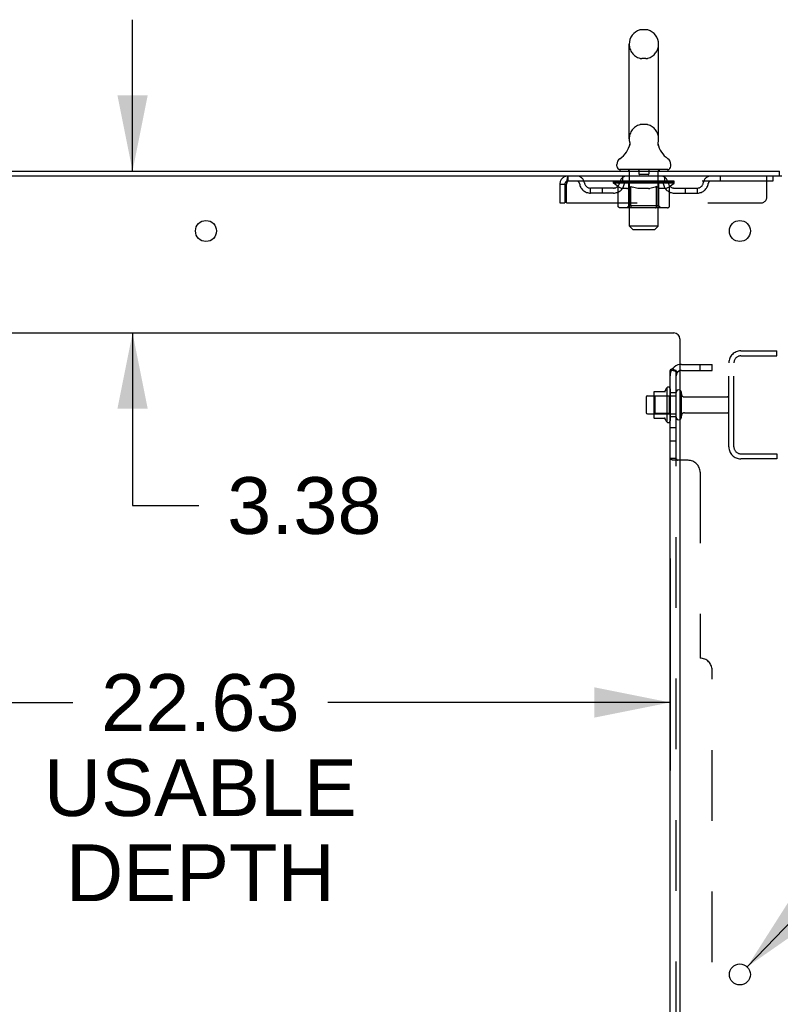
# Model space of a CAD drawing. Header units: inches. Extents: x 0 to 268, y 0 to 174.
# Tile 89 of 92: x 153 to 169, y 110 to 131. Entities that reach past the tile are written whole.
import ezdxf

# ---------------------------------------------------------------- set-up
doc = ezdxf.new("R2010")
doc.units = ezdxf.units.IN
doc.header["$LTSCALE"] = 14.749625
doc.header["$MEASUREMENT"] = 0
doc.linetypes.add('HIDDEN', pattern=[0.2, 0.1, -0.1])
doc.layers.get('0').update_dxf_attribs({"linetype": 'CONTINUOUS'})
for name, color, linetype in [('DEFAULT_2', 8, 'HIDDEN'), ('DIMENSIONS', 7, 'CONTINUOUS'), ('SUBPANEL', 7, 'CONTINUOUS')]:
    doc.layers.add(name, color=color, linetype=linetype)
doc.styles.get("Standard").update_dxf_attribs({"font": 'arial.ttf'})
doc.styles.add('TEXTSTYLE_1', font='gdt', dxfattribs={"width": 0.8})
doc.dimstyles.new('DIMSTYLE_1', dxfattribs={"dimtxt": 1.183125, "dimasz": 1.5775, "dimexe": 0.09, "dimexo": 0.07, "dimgap": 0.0375, "dimtad": 0, "dimtih": 1, "dimtoh": 1, "dimzin": 4, "dimdsep": 46, "dimtxsty": 'Standard', "dimblk": '_FILLED', "dimblk1": '_FILLED', "dimblk2": '_FILLED', "dimcen": 0.09, "dimadec": 3, "dimazin": 1, "dimtfac": 1, "dimtdec": 3, "dimtofl": 0, "dimtmove": 0, "dimatfit": 3, "dimldrblk": '_FILLED', "dimfxl": 0, "dimtolj": 1, "dimtzin": 4, "dimarcsym": 0})
doc.dimstyles.new('DIMSTYLE_2', dxfattribs={"dimtxt": 1.183125, "dimasz": 1.5775, "dimexe": 0.09, "dimexo": 0.07, "dimgap": 0.09, "dimtad": 0, "dimtih": 1, "dimtoh": 1, "dimzin": 4, "dimdsep": 46, "dimtxsty": 'Standard', "dimblk": '_FILLED', "dimblk1": '_FILLED', "dimblk2": '_FILLED', "dimcen": 0.09, "dimadec": 3, "dimazin": 1, "dimtfac": 1, "dimtdec": 3, "dimtofl": 0, "dimtmove": 0, "dimatfit": 1, "dimldrblk": '_FILLED', "dimfxl": 0, "dimtolj": 1, "dimtzin": 4, "dimarcsym": 0})

# ---------------------------------------------------------------- blocks, each defined once
blk = doc.blocks.new('_FILLED')
at = {"color": 0, "linetype": 'ByBlock'}
blk.add_solid([(0, 0), (-1, 0.2), (-1, -0.2)], dxfattribs=at)
blk = doc.blocks.new('*D8')
at = {"layer": 'DIMENSIONS', "color": 2, "linetype": 'Continuous'}
for p, q in [((144.019, 119.697), (144.019, 115.274)), ((166.644, 119.697), (166.644, 115.274)), ((144.019, 116.694), (154.198, 116.694)), ((166.644, 116.694), (159.515, 116.694))]:
    blk.add_line(p, q, dxfattribs=at)
at = {"layer": 'DIMENSIONS', "color": 2, "linetype": 'Continuous', "xscale": 1.5775, "yscale": 1.5775, "zscale": 1.5775, "rotation": 180}
blk.add_blockref('_FILLED', (144.019, 116.694), dxfattribs=at)
at = {"layer": 'DIMENSIONS', "color": 2, "linetype": 'Continuous', "xscale": 1.5775, "yscale": 1.5775, "zscale": 1.5775}
blk.add_blockref('_FILLED', (166.644, 116.694), dxfattribs=at)
at = {"layer": 'DIMENSIONS', "color": 2, "linetype": 'Continuous', "insert": (156.856, 117.285), "char_height": 1.1831, "width": 6.50939, "attachment_point": 2, "line_spacing_factor": 0.9}
blk.add_mtext('22.63\\PUSABLE\\PDEPTH', dxfattribs=at)
blk = doc.blocks.new('*D9')
at = {"layer": 'DIMENSIONS', "color": 2, "linetype": 'Continuous'}
for p, q in [((155.443, 127.773), (155.443, 130.928)), ((155.443, 124.398), (155.443, 120.799)), ((155.443, 120.799), (156.823, 120.799))]:
    blk.add_line(p, q, dxfattribs=at)
at = {"layer": 'DIMENSIONS', "color": 2, "linetype": 'Continuous', "xscale": 1.5775, "yscale": 1.5775, "zscale": 1.5775}
for p, rotation in [((155.443, 127.773), 270), ((155.443, 124.398), 90)]:
    blk.add_blockref('_FILLED', p, dxfattribs=dict(at, rotation=rotation))
at = {"layer": 'DIMENSIONS', "color": 2, "linetype": 'Continuous', "insert": (157.415, 121.391), "char_height": 1.1831, "width": 3.21511, "attachment_point": 1, "line_spacing_factor": 0.9}
blk.add_mtext('3.38', dxfattribs=at)
blk = doc.blocks.new('*D11')
at = {"layer": 'DIMENSIONS', "color": 2, "linetype": 'Continuous'}
for p, q in [((168.249, 111.181), (171.463, 114.533)), ((171.463, 114.533), (172.844, 114.533))]:
    blk.add_line(p, q, dxfattribs=at)
at = {"layer": 'DIMENSIONS', "color": 2, "linetype": 'Continuous', "xscale": 1.5775, "yscale": 1.5775, "zscale": 1.5775, "rotation": 226.1972107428}
blk.add_blockref('_FILLED', (168.249, 111.181), dxfattribs=at)
at = {"layer": 'DIMENSIONS', "color": 2, "linetype": 'Continuous', "insert": (173.435, 115.124), "char_height": 1.18312, "width": 3.87338, "attachment_point": 1, "line_spacing_factor": 0.9, "style": 'TEXTSTYLE_1'}
blk.add_mtext('{\\fgdt;n}\\fArial;.44\\P(x12)', dxfattribs=at)
blk = doc.blocks.new('*D13')
at = {"layer": 'DIMENSIONS', "color": 2, "linetype": 'Continuous'}
for p, q in [((166.848, 68.284), (163.598, 68.284)), ((168.973, 68.284), (172.128, 68.284))]:
    blk.add_line(p, q, dxfattribs=at)
at = {"layer": 'DIMENSIONS', "color": 2, "linetype": 'Continuous', "xscale": 1.5775, "yscale": 1.5775, "zscale": 1.5775}
blk.add_blockref('_FILLED', (166.848, 68.284), dxfattribs=at)
at = {"layer": 'DIMENSIONS', "color": 2, "linetype": 'Continuous', "xscale": 1.5775, "yscale": 1.5775, "zscale": 1.5775, "rotation": 180}
blk.add_blockref('_FILLED', (168.973, 68.284), dxfattribs=at)
at = {"layer": 'DIMENSIONS', "color": 2, "linetype": 'Continuous', "insert": (163.006, 68.875), "char_height": 1.1831, "width": 3.21511, "attachment_point": 3, "line_spacing_factor": 0.9}
blk.add_mtext('2.13', dxfattribs=at)

msp = doc.modelspace()

# ---------------------------------------------------------------- linework, layer by layer
at = {"color": 7, "linetype": 'Continuous'}
for p, q in [((166.141, 130.719), (166.054, 130.719)), ((165.792, 128.444), (165.792, 130.419)), ((166.404, 128.444), (166.404, 130.419)), ((165.798, 128.301), (165.796, 128.296)), ((166.392, 128.355), (166.393, 128.36)), ((166.392, 128.35), (166.392, 128.355)), ((166.392, 128.345), (166.392, 128.35)), ((166.392, 128.34), (166.392, 128.345)), ((166.392, 128.335), (166.392, 128.34)), ((166.392, 128.33), (166.392, 128.335)), ((166.393, 128.325), (166.392, 128.33)), ((166.393, 128.36), (166.394, 128.365)), ((166.393, 128.32), (166.393, 128.325)), ((166.394, 128.315), (166.393, 128.32)), ((166.395, 128.311), (166.394, 128.315)), ((166.395, 128.369), (166.396, 128.374)), ((166.396, 128.306), (166.395, 128.311)), ((165.535, 127.872), (165.535, 127.912)), ((166.66, 127.872), (166.66, 127.912)), ((165.598, 127.803), (165.598, 127.773)), ((166.598, 127.803), (165.598, 127.803)), ((166.598, 127.803), (166.598, 127.773)), ((168.921, 127.669), (168.921, 127.773)), ((168.916, 127.669), (168.883, 127.669)), ((166.318, 123.176), (166.546, 123.176)), ((166.574, 123.254), (166.574, 122.542)), ((166.144, 123.056), (166.144, 122.741)), ((166.174, 123.086), (166.308, 123.086)), ((166.308, 123.154), (166.308, 122.643)), ((166.174, 122.711), (166.308, 122.711)), ((166.318, 122.621), (166.546, 122.621))]:
    msp.add_line(p, q, dxfattribs=at)
at = {"color": 3, "linetype": 'Continuous'}
for p, q in [((145.219, 127.773), (168.921, 127.773)), ((168.883, 127.669), (145.219, 127.669)), ((168.973, 127.669), (168.916, 127.669)), ((148.848, 124.398), (166.723, 124.398)), ((166.848, 124.273), (166.848, 49.898))]:
    msp.add_line(p, q, dxfattribs=at)
at = {"color": 7, "linetype": 'Continuous'}
for points in [[(165.8, 128.374), (165.801, 128.369), (165.802, 128.365), (165.802, 128.36), (165.803, 128.355), (165.803, 128.35), (165.804, 128.345), (165.804, 128.34), (165.803, 128.335), (165.803, 128.33), (165.803, 128.325), (165.802, 128.32), (165.801, 128.315), (165.8, 128.31), (165.799, 128.305), (165.798, 128.301)], [(166.394, 128.364), (166.395, 128.369), (166.396, 128.374)]]:
    msp.add_lwpolyline(points, dxfattribs=at)
at = {"color": 3, "linetype": 'Continuous'}
for centre in [(156.973, 126.523), (168.098, 126.523), (168.098, 111.023)]:
    msp.add_circle(centre, 0.219, dxfattribs=at)
at = {"color": 7, "linetype": 'Continuous'}
for centre, radius, start, end in [((166.098, 130.419), 0.306, 105.6303, 180), ((166.054, 130.575), 0.144, 90, 105.6303), ((166.141, 130.575), 0.144, 74.3697, 90), ((166.098, 130.419), 0.306, 0, 74.3697), ((165.3, 128.46), 0.523, 304.6624, 347.2389), ((166.098, 128.444), 0.306, 180, 193.2053), ((166.896, 128.46), 0.523, 192.7611, 235.3376), ((166.098, 128.444), 0.306, 346.7947, 360), ((165.679, 127.911), 0.144, 124.6624, 180), ((166.516, 127.911), 0.144, 360, 55.3376), ((165.604, 127.872), 0.069, 180, 265), ((166.591, 127.872), 0.069, 275, 360), ((166.318, 123.166), 0.01, 90, 174.8062), ((166.449, 123.154), 0.141, 174.7919, 180), ((166.527, 123.186), 0.01, 270, 336.0321), ((167.174, 122.898), 0.698, 149.3369, 156.0321), ((166.605, 123.232), 0.0384, 0, 145.5503), ((166.824, 123.156), 0.055, 64.0906, 180), ((166.174, 123.056), 0.03, 90, 180), ((166.174, 122.741), 0.03, 180, 270), ((166.449, 122.643), 0.141, 180, 185.2081), ((166.318, 122.631), 0.01, 185.1938, 270), ((166.527, 122.611), 0.01, 23.9679, 90), ((167.174, 122.898), 0.698, 203.9679, 210.6631), ((166.605, 122.564), 0.0384, 214.4497, 360), ((166.824, 122.641), 0.055, 180, 295.9094)]:
    msp.add_arc(centre, radius, start, end, dxfattribs=at)
at = {"color": 3, "linetype": 'Continuous'}
msp.add_arc((166.723, 124.273), 0.125, 0, 90, dxfattribs=at)
at = {"layer": 'DEFAULT_2', "color": 8, "linetype": 'HIDDEN'}
for p, q in [((166.141, 130.119), (166.054, 130.119)), ((166.141, 128.744), (166.054, 128.744)), ((165.778, 127.803), (165.778, 127.773)), ((165.798, 126.622), (165.798, 127.773)), ((165.993, 127.793), (165.993, 127.713)), ((166.193, 127.703), (166.003, 127.703)), ((166.203, 127.793), (166.203, 127.713)), ((166.398, 126.622), (166.398, 127.773)), ((166.418, 127.803), (166.418, 127.773)), ((164.348, 127.502), (164.348, 127.107)), ((164.348, 127.502), (164.452, 127.502)), ((164.452, 127.502), (164.452, 127.107)), ((164.482, 127.107), (164.482, 127.502)), ((164.515, 127.669), (164.515, 127.565)), ((168.785, 127.565), (164.515, 127.565)), ((165.464, 127.518), (165.464, 127.558)), ((165.464, 127.558), (165.771, 127.558)), ((166.731, 127.518), (165.464, 127.518)), ((165.561, 127.451), (165.464, 127.518)), ((165.466, 127.558), (165.466, 127.563)), ((165.586, 127.562), (165.466, 127.563)), ((165.474, 127.558), (165.474, 127.565)), ((165.483, 127.555), (165.483, 127.558)), ((165.483, 127.555), (166.713, 127.555)), ((165.492, 127.555), (165.492, 127.558)), ((165.493, 127.555), (165.493, 127.558)), ((165.503, 127.558), (165.503, 127.565)), ((165.519, 127.555), (165.519, 127.558)), ((165.521, 127.555), (165.521, 127.558)), ((165.549, 127.558), (165.549, 127.565)), ((165.564, 127.555), (165.564, 127.558)), ((165.566, 127.555), (165.566, 127.558)), ((165.586, 127.558), (165.586, 127.562)), ((165.613, 127.558), (165.613, 127.565)), ((165.614, 127.555), (165.614, 127.558)), ((165.615, 127.555), (165.615, 127.558)), ((165.618, 127.555), (165.618, 127.558)), ((165.625, 127.555), (165.625, 127.558)), ((165.625, 127.555), (165.625, 127.558)), ((165.628, 127.555), (165.628, 127.558)), ((165.632, 127.555), (165.632, 127.559)), ((165.636, 127.555), (165.636, 127.558)), ((165.65, 127.555), (165.65, 127.558)), ((165.66, 127.565), (165.66, 127.669)), ((165.668, 127.555), (165.668, 127.558)), ((165.669, 127.555), (165.669, 127.561)), ((165.689, 127.555), (165.689, 127.558)), ((165.691, 127.558), (165.691, 127.565)), ((165.7, 127.555), (165.7, 127.558)), ((165.704, 127.555), (165.704, 127.558)), ((165.714, 127.555), (165.714, 127.558)), ((165.725, 127.555), (165.725, 127.562)), ((165.74, 127.555), (165.74, 127.558)), ((165.744, 127.555), (165.744, 127.558)), ((165.771, 127.555), (165.771, 127.558)), ((165.838, 127.558), (165.776, 127.558)), ((165.781, 127.558), (165.781, 127.565)), ((165.785, 127.047), (165.785, 127.515)), ((165.788, 127.555), (165.788, 127.558)), ((165.793, 127.555), (165.793, 127.558)), ((165.799, 127.555), (165.799, 127.564)), ((165.803, 127.555), (165.803, 127.558)), ((165.814, 127.555), (165.814, 127.558)), ((165.838, 127.555), (165.838, 127.558)), ((165.913, 127.558), (165.854, 127.558)), ((165.874, 127.555), (165.874, 127.558)), ((165.881, 127.558), (165.881, 127.565)), ((165.885, 127.555), (165.885, 127.558)), ((165.887, 127.555), (165.887, 127.564)), ((165.89, 127.555), (165.89, 127.558)), ((165.897, 127.555), (165.897, 127.559)), ((165.913, 127.555), (165.913, 127.558)), ((165.993, 127.558), (165.939, 127.558)), ((165.952, 127.555), (165.952, 127.558)), ((165.983, 127.558), (166.098, 127.565)), ((165.988, 127.558), (165.988, 127.565)), ((165.988, 127.558), (165.988, 127.565)), ((165.988, 127.565), (165.988, 127.565)), ((165.988, 127.555), (165.988, 127.558)), ((165.992, 127.555), (165.992, 127.559)), ((165.993, 127.555), (165.993, 127.558)), ((165.994, 127.555), (165.994, 127.558)), ((166.077, 127.558), (166.029, 127.558)), ((166.034, 127.555), (166.034, 127.558)), ((166.077, 127.555), (166.077, 127.558)), ((166.095, 127.559), (166.095, 127.558)), ((166.095, 127.555), (166.095, 127.559)), ((166.095, 127.555), (166.095, 127.558)), ((166.098, 127.558), (166.098, 127.565)), ((166.098, 127.565), (166.212, 127.558)), ((166.1, 127.555), (166.1, 127.559)), ((166.1, 127.559), (166.1, 127.558)), ((166.1, 127.555), (166.1, 127.558)), ((166.119, 127.555), (166.119, 127.558)), ((166.119, 127.558), (166.167, 127.558)), ((166.161, 127.555), (166.161, 127.558)), ((166.202, 127.555), (166.202, 127.558)), ((166.202, 127.555), (166.202, 127.558)), ((166.202, 127.558), (166.257, 127.558)), ((166.203, 127.555), (166.203, 127.559)), ((166.207, 127.558), (166.207, 127.565)), ((166.207, 127.565), (166.208, 127.565)), ((166.207, 127.555), (166.207, 127.558)), ((166.208, 127.558), (166.208, 127.565)), ((166.244, 127.555), (166.244, 127.558)), ((166.283, 127.555), (166.283, 127.558)), ((166.283, 127.558), (166.342, 127.558)), ((166.298, 127.555), (166.298, 127.559)), ((166.305, 127.555), (166.305, 127.558)), ((166.308, 127.555), (166.308, 127.564)), ((166.311, 127.555), (166.311, 127.558)), ((166.314, 127.558), (166.314, 127.565)), ((166.322, 127.555), (166.322, 127.558)), ((166.358, 127.555), (166.358, 127.558)), ((166.358, 127.558), (166.42, 127.558)), ((166.382, 127.555), (166.382, 127.558)), ((166.393, 127.555), (166.393, 127.558)), ((166.397, 127.555), (166.397, 127.564)), ((166.403, 127.555), (166.403, 127.558)), ((166.408, 127.555), (166.408, 127.558)), ((166.41, 127.047), (166.41, 127.515)), ((166.414, 127.558), (166.414, 127.565)), ((166.425, 127.555), (166.425, 127.558)), ((166.425, 127.558), (166.626, 127.558)), ((166.452, 127.555), (166.452, 127.558)), ((166.455, 127.555), (166.455, 127.558)), ((166.47, 127.555), (166.47, 127.562)), ((166.482, 127.555), (166.482, 127.558)), ((166.491, 127.555), (166.491, 127.558)), ((166.495, 127.555), (166.495, 127.558)), ((166.505, 127.558), (166.505, 127.565)), ((166.506, 127.555), (166.506, 127.558)), ((166.527, 127.555), (166.527, 127.561)), ((166.527, 127.555), (166.527, 127.558)), ((166.535, 127.565), (166.535, 127.669)), ((166.545, 127.555), (166.545, 127.558)), ((166.559, 127.555), (166.559, 127.558)), ((166.564, 127.555), (166.564, 127.559)), ((166.567, 127.555), (166.567, 127.558)), ((166.57, 127.555), (166.57, 127.558)), ((166.571, 127.555), (166.571, 127.558)), ((166.578, 127.555), (166.578, 127.558)), ((166.581, 127.555), (166.581, 127.558)), ((166.581, 127.555), (166.581, 127.558)), ((166.583, 127.558), (166.583, 127.565)), ((166.629, 127.555), (166.629, 127.558)), ((166.632, 127.555), (166.632, 127.558)), ((166.632, 127.449), (166.731, 127.518)), ((166.646, 127.558), (166.646, 127.565)), ((166.675, 127.555), (166.675, 127.558)), ((166.677, 127.555), (166.677, 127.558)), ((166.693, 127.558), (166.693, 127.565)), ((166.703, 127.555), (166.703, 127.558)), ((166.704, 127.555), (166.704, 127.558)), ((166.713, 127.555), (166.713, 127.558)), ((166.721, 127.558), (166.721, 127.565)), ((166.731, 127.518), (166.731, 127.565)), ((167.685, 127.669), (167.685, 127.565)), ((168.66, 127.232), (168.66, 127.669)), ((168.785, 127.669), (168.785, 127.565)), ((164.983, 127.314), (164.983, 127.418)), ((165.466, 127.418), (164.983, 127.418)), ((165.466, 127.314), (164.983, 127.314)), ((165.233, 127.314), (165.233, 127.418)), ((165.561, 127.044), (165.561, 127.451)), ((165.561, 127.451), (165.576, 127.441)), ((165.591, 127.432), (165.576, 127.441)), ((165.606, 127.424), (165.591, 127.432)), ((165.62, 127.417), (165.605, 127.424)), ((165.634, 127.411), (165.62, 127.417)), ((165.648, 127.407), (165.634, 127.411)), ((165.742, 127.407), (165.648, 127.407)), ((165.742, 127.407), (165.757, 127.411)), ((165.771, 127.417), (165.756, 127.411)), ((165.785, 127.424), (165.771, 127.417)), ((165.8, 127.431), (165.785, 127.424)), ((165.814, 127.44), (165.799, 127.431)), ((165.829, 127.45), (165.814, 127.44)), ((165.829, 127.044), (165.829, 127.45)), ((165.829, 127.45), (165.858, 127.44)), ((165.887, 127.432), (165.858, 127.44)), ((165.915, 127.424), (165.886, 127.432)), ((165.943, 127.417), (165.915, 127.424)), ((165.971, 127.411), (165.943, 127.417)), ((165.999, 127.407), (165.971, 127.412)), ((166.197, 127.407), (165.999, 127.407)), ((166.197, 127.407), (166.224, 127.411)), ((166.252, 127.417), (166.224, 127.411)), ((166.28, 127.424), (166.251, 127.417)), ((166.307, 127.431), (166.279, 127.423)), ((166.336, 127.44), (166.307, 127.431)), ((166.364, 127.449), (166.335, 127.44)), ((166.364, 127.044), (166.364, 127.449)), ((166.364, 127.449), (166.378, 127.44)), ((166.392, 127.431), (166.378, 127.44)), ((166.406, 127.424), (166.392, 127.431)), ((166.419, 127.417), (166.406, 127.424)), ((166.433, 127.411), (166.419, 127.417)), ((166.446, 127.407), (166.433, 127.412)), ((166.55, 127.407), (166.446, 127.407)), ((166.55, 127.407), (166.564, 127.411)), ((166.577, 127.417), (166.563, 127.411)), ((166.59, 127.424), (166.577, 127.417)), ((166.604, 127.431), (166.59, 127.423)), ((166.618, 127.44), (166.604, 127.431)), ((166.632, 127.449), (166.618, 127.439)), ((166.632, 127.044), (166.632, 127.449)), ((166.729, 127.418), (167.212, 127.418)), ((166.729, 127.314), (167.212, 127.314)), ((166.962, 127.314), (166.962, 127.418)), ((167.212, 127.314), (167.212, 127.418)), ((164.348, 127.107), (164.452, 127.107)), ((164.482, 127.107), (168.535, 127.107)), ((166.589, 127.007), (165.604, 127.007)), ((165.785, 127.047), (165.745, 127.007)), ((166.41, 127.047), (165.785, 127.047)), ((166.343, 127.007), (166.345, 127.007)), ((166.35, 127.009), (166.353, 127.011)), ((166.353, 127.011), (166.355, 127.014)), ((166.41, 127.047), (166.45, 127.007)), ((165.867, 126.553), (165.798, 126.622)), ((166.398, 126.622), (165.798, 126.622)), ((165.867, 126.553), (166.329, 126.553)), ((166.329, 126.553), (166.398, 126.622)), ((168.115, 124.023), (168.869, 124.023)), ((168.869, 123.919), (168.869, 124.023)), ((167.869, 122.02), (167.869, 123.777)), ((167.973, 122.02), (167.973, 123.777)), ((168.115, 123.919), (168.869, 123.919)), ((166.644, 123.232), (166.644, 122.564)), ((166.328, 123.082), (166.308, 123.102)), ((166.308, 123.086), (166.769, 123.086)), ((166.328, 123.082), (166.328, 122.715)), ((166.624, 123.082), (166.328, 123.082)), ((166.624, 123.082), (166.644, 123.102)), ((166.624, 123.082), (166.624, 122.715)), ((166.769, 122.641), (166.769, 123.156)), ((166.879, 122.641), (166.879, 123.156)), ((166.941, 123.063), (167.839, 123.063)), ((166.328, 122.715), (166.308, 122.695)), ((166.308, 122.711), (166.769, 122.711)), ((166.624, 122.715), (166.328, 122.715)), ((166.624, 122.715), (166.644, 122.695)), ((166.941, 122.733), (167.839, 122.733)), ((168.115, 121.877), (168.869, 121.877)), ((168.869, 121.773), (168.115, 121.773)), ((168.869, 121.877), (168.869, 121.773))]:
    msp.add_line(p, q, dxfattribs=at)
for points in [[(164.515, 127.669), (164.512, 127.668), (164.51, 127.665), (164.508, 127.66), (164.505, 127.653), (164.503, 127.644), (164.501, 127.633), (164.498, 127.62), (164.496, 127.606), (164.493, 127.591), (164.491, 127.575), (164.489, 127.557), (164.486, 127.539), (164.484, 127.521), (164.482, 127.502)], [(164.515, 127.565), (164.512, 127.565), (164.51, 127.564), (164.508, 127.562), (164.505, 127.559), (164.503, 127.555), (164.501, 127.551), (164.498, 127.547), (164.496, 127.541), (164.493, 127.536), (164.491, 127.529), (164.489, 127.523), (164.486, 127.516), (164.484, 127.509), (164.482, 127.502)], [(165.604, 127.007), (165.599, 127.007), (165.594, 127.008), (165.589, 127.009), (165.584, 127.011), (165.579, 127.014), (165.575, 127.017), (165.571, 127.02), (165.568, 127.024), (165.565, 127.029), (165.563, 127.033), (165.562, 127.039), (165.561, 127.044)], [(165.85, 127.007), (165.848, 127.007), (165.845, 127.008), (165.843, 127.009), (165.84, 127.011), (165.838, 127.014), (165.836, 127.017), (165.834, 127.02), (165.832, 127.024), (165.831, 127.029), (165.83, 127.033), (165.829, 127.039), (165.829, 127.044)], [(166.345, 127.007), (166.348, 127.008), (166.35, 127.009)], [(166.355, 127.014), (166.357, 127.017), (166.359, 127.02), (166.361, 127.024), (166.362, 127.029)], [(166.357, 127.017), (166.359, 127.02), (166.361, 127.024)], [(166.362, 127.029), (166.363, 127.033), (166.364, 127.039), (166.364, 127.044)], [(166.363, 127.033), (166.364, 127.039), (166.364, 127.044)], [(166.589, 127.007), (166.594, 127.007), (166.599, 127.008), (166.604, 127.009), (166.609, 127.011), (166.614, 127.014), (166.618, 127.017), (166.622, 127.02), (166.625, 127.024), (166.628, 127.029), (166.63, 127.033), (166.631, 127.039), (166.632, 127.044)]]:
    msp.add_lwpolyline(points, dxfattribs=at)
for centre, radius, start, end in [((166.098, 130.419), 0.306, 180, 254.3697), ((166.098, 130.419), 0.306, 285.6303, 360), ((166.054, 130.262), 0.144, 254.3697, 270), ((166.141, 130.262), 0.144, 270, 285.6303), ((166.098, 128.444), 0.306, 105.6303, 180), ((166.054, 128.6), 0.144, 90, 105.6303), ((166.141, 128.6), 0.144, 74.3697, 90), ((166.098, 128.444), 0.306, 0, 74.3697), ((165.604, 127.872), 0.069, 265, 270), ((165.768, 127.773), 0.03, 0, 90), ((165.983, 127.793), 0.01, 0, 90), ((166.003, 127.713), 0.01, 180, 270), ((166.193, 127.713), 0.01, 270, 360), ((166.213, 127.793), 0.01, 90, 180), ((166.428, 127.773), 0.03, 90, 180), ((166.591, 127.872), 0.069, 270, 275), ((164.515, 127.502), 0.167, 90, 180), ((164.515, 127.502), 0.063, 90, 180), ((164.694, 127.502), 0.167, 8.0716, 90), ((164.694, 127.503), 0.0625, 7.9863, 90), ((164.983, 127.543), 0.229, 187.9863, 270), ((164.983, 127.543), 0.125, 188.0716, 270), ((165.466, 127.543), 0.125, 270, 351.9284), ((165.466, 127.543), 0.229, 270, 352.0137), ((165.755, 127.502), 0.167, 90, 171.9284), ((165.755, 127.503), 0.0625, 90, 172.0137), ((165.745, 127.515), 0.0398, 0, 90), ((166.45, 127.515), 0.0398, 90, 180), ((166.44, 127.502), 0.167, 8.0716, 90), ((166.441, 127.503), 0.0625, 7.9863, 90), ((166.729, 127.543), 0.229, 187.9863, 270), ((166.729, 127.543), 0.125, 188.0716, 270), ((167.212, 127.543), 0.125, 270, 351.9284), ((167.212, 127.543), 0.229, 270, 352.0137), ((167.501, 127.502), 0.167, 90, 171.9284), ((167.501, 127.503), 0.0625, 90, 172.0137), ((168.535, 127.232), 0.125, 270, 360), ((168.115, 123.777), 0.246, 90, 180), ((168.115, 123.777), 0.142, 90, 180), ((166.824, 123.156), 0.055, 360, 64.0906), ((166.941, 123.126), 0.0625, 180, 270), ((167.839, 123.033), 0.03, 360, 90), ((167.839, 122.763), 0.03, 270, 0), ((166.824, 122.641), 0.055, 295.9094, 0), ((166.941, 122.671), 0.0625, 90, 180), ((168.115, 122.02), 0.246, 180, 270), ((168.115, 122.02), 0.142, 180, 270)]:
    msp.add_arc(centre, radius, start, end, dxfattribs=at)
for centre, major_axis, ratio, start_param, end_param in [((166.098, 127.565), (0.633, 0.007), 0.05963, 9.249616, 9.431313), ((166.098, 127.565), (0.633, 0), 0.060556, -3.083241, -2.96706), ((166.098, 127.565), (0.633, 0.013), 0.05688, 2.791345, 2.965878), ((165.489, 127.553), (0.198, -0.002), 0.05963, 0.605815, 1.645666), ((165.42, 127.553), (0.198, 0.002), 0.05963, 0.25549, 1.295341), ((166.098, 127.565), (0.633, -0.007), 0.05963, -2.96643, -2.791898), ((165.42, 127.546), (0.198, 0.004), 0.05688, 1.20151, 1.294789), ((165.489, 127.546), (0.198, 0), 0.060556, 1.551758, 1.645036), ((165.49, 127.549), (0.164, 0.002), 0.05963, 1.065228, 1.614276), ((165.445, 127.546), (0.198, 0.002), 0.05963, 1.170259, 1.376596), ((165.47, 127.549), (0.164, 0.003), 0.05688, 0.890143, 1.43919), ((165.528, 127.549), (0.164, 0), 0.060556, 1.240391, 1.789438), ((166.098, 127.565), (0.633, 0.019), 0.052395, 2.616403, 2.790936), ((165.551, 127.553), (0.198, -0.004), 0.05688, 0.7809, 1.820751), ((165.417, 127.553), (0.198, 0.004), 0.05688, 0.080405, 1.120256), ((166.098, 127.565), (0.633, -0.013), 0.05688, -2.791345, -2.616812), ((165.417, 127.546), (0.198, 0.006), 0.052395, 1.026568, 1.119847), ((165.551, 127.546), (0.198, -0.002), 0.05963, 1.72692, 1.820198), ((165.47, 127.549), (0.164, 0.005), 0.052395, 0.715201, 1.264248), ((165.584, 127.549), (0.164, -0.002), 0.05963, 1.415553, 1.9646), ((166.098, 127.565), (0.633, 0.025), 0.046319, 2.441654, 2.616187), ((165.631, 127.553), (0.198, -0.006), 0.052395, 0.955842, 1.995693), ((165.434, 127.553), (0.198, 0.006), 0.052395, -0.094537, 0.945314), ((166.098, 127.565), (0.633, -0.019), 0.052395, -2.616403, -2.44187), ((165.434, 127.546), (0.198, 0.008), 0.046319, 0.851819, 0.945098), ((165.631, 127.546), (0.198, -0.004), 0.05688, 1.902006, 1.995284), ((165.488, 127.549), (0.164, 0.006), 0.046319, 0.540452, 1.089499), ((165.655, 127.549), (0.164, -0.003), 0.05688, 1.590638, 2.139686), ((165.445, 127.553), (0.198, 0), 0.060556, 0.430652, 0.777569), ((166.098, 127.565), (0.633, 0.029), 0.038841, 2.267123, 2.441656), ((165.724, 127.553), (0.198, -0.008), 0.046319, 1.130591, 2.170442), ((166.098, 127.565), (0.633, -0.025), 0.046319, -2.441654, -2.267121), ((165.471, 127.553), (0.198, 0.008), 0.046319, -0.269286, 0.770565), ((165.471, 127.546), (0.198, 0.009), 0.038841, 0.677289, 0.770567), ((165.724, 127.546), (0.198, -0.006), 0.052395, 2.076947, 2.170226), ((165.525, 127.549), (0.164, 0.008), 0.038841, 0.365921, 0.914969), ((165.739, 127.549), (0.164, -0.005), 0.052395, 1.76558, 2.314627), ((166.098, 127.565), (0.633, 0.033), 0.030195, 2.09281, 2.267343), ((165.829, 127.553), (0.198, -0.009), 0.038841, 1.305122, 2.344973), ((166.098, 127.565), (0.633, -0.029), 0.038841, -2.267123, -2.092591), ((165.527, 127.553), (0.198, 0.009), 0.038841, -0.443817, 0.596034), ((165.527, 127.546), (0.198, 0.01), 0.030195, 0.502975, 0.596254), ((165.829, 127.546), (0.198, -0.008), 0.046319, 2.251696, 2.344975), ((165.579, 127.549), (0.164, 0.009), 0.030195, 0.191608, 0.740655), ((165.835, 127.549), (0.164, -0.006), 0.046319, 1.940329, 2.489376), ((165.6, 127.553), (0.198, 0.01), 0.030195, -0.61813, 0.421721), ((166.098, 127.565), (0.633, 0.036), 0.020645, 1.918687, 2.09322), ((165.942, 127.553), (0.198, -0.01), 0.030195, 1.479435, 2.519286), ((166.098, 127.565), (0.633, -0.033), 0.030195, -2.09281, -1.918277), ((165.6, 127.546), (0.198, 0.011), 0.020645, 0.328852, 0.422131), ((165.942, 127.546), (0.198, -0.009), 0.038841, 2.426227, 2.519505), ((165.649, 127.549), (0.164, 0.009), 0.020645, 0.017485, 0.566532), ((165.938, 127.549), (0.164, -0.008), 0.038841, 2.11486, 2.663907), ((165.689, 127.553), (0.198, 0.011), 0.020645, -0.792253, 0.247598), ((166.098, 127.565), (0.633, 0.038), 0.010478, 1.744704, 1.919237), ((166.06, 127.553), (0.198, -0.011), 0.020645, 1.653558, 2.693409), ((166.098, 127.565), (0.633, -0.036), 0.020645, -1.918687, -1.744154), ((165.689, 127.546), (0.198, 0.012), 0.010478, 0.154869, 0.248148), ((166.06, 127.546), (0.198, -0.01), 0.030195, 2.60054, 2.693819), ((165.733, 127.549), (0.164, 0.01), 0.010478, 6.126688, 6.675735), ((166.047, 127.549), (0.164, -0.009), 0.030195, 2.289173, 2.83822), ((165.79, 127.553), (0.198, 0.012), 0.010478, -0.966236, -0.000846), ((166.178, 127.553), (0.198, -0.012), 0.010478, 1.827541, 2.867392), ((166.098, 127.565), (0.633, -0.038), 0.010478, -1.744704, -1.570171), ((166.178, 127.546), (0.198, -0.011), 0.020645, 2.774664, 2.867942), ((166.156, 127.549), (0.164, -0.009), 0.020645, 2.463296, 3.012344), ((166.017, 127.553), (0.198, 0.012), 0.010478, 0.274201, 1.314052), ((165.931, 127.549), (0.164, 0.01), 0.010478, -0.000483, 0.504314), ((165.901, 127.546), (0.198, 0.012), 0.010478, 0.099668, 0.192946), ((166.098, 127.565), (0.633, 0.038), 0.010478, -1.571421, -1.396888), ((166.295, 127.546), (0.198, -0.012), 0.010478, 2.948646, 3.041925), ((166.265, 127.549), (0.164, -0.01), 0.010478, 2.637279, 3.142076), ((166.136, 127.553), (0.198, 0.011), 0.020645, 0.448184, 1.488034), ((166.039, 127.549), (0.164, 0.009), 0.020645, 0.129249, 0.678296), ((166.017, 127.546), (0.198, 0.011), 0.020645, 0.273651, 0.366929), ((166.405, 127.553), (0.198, -0.012), 0.010478, -3.140747, -2.175357), ((166.098, 127.565), (0.633, 0.036), 0.020645, -1.397439, -1.222906), ((166.098, 127.565), (0.633, -0.038), 0.010478, 1.222355, 1.396888), ((166.254, 127.553), (0.198, 0.01), 0.030195, 0.622307, 1.662158), ((166.149, 127.549), (0.164, 0.009), 0.030195, 0.303372, 0.852419), ((166.462, 127.549), (0.164, -0.01), 0.010478, 2.749043, 3.29809), ((166.506, 127.553), (0.198, -0.011), 0.020645, 2.893995, 3.933846), ((166.136, 127.546), (0.198, 0.01), 0.030195, 0.447774, 0.541052), ((166.506, 127.546), (0.198, -0.012), 0.010478, 2.893445, 2.986723), ((166.098, 127.565), (0.633, 0.033), 0.030195, -1.223315, -1.048783), ((166.098, 127.565), (0.633, -0.036), 0.020645, 1.048373, 1.222906), ((166.366, 127.553), (0.198, 0.009), 0.038841, 0.79662, 1.836471), ((166.257, 127.549), (0.164, 0.008), 0.038841, 0.477686, 1.026733), ((166.546, 127.549), (0.164, -0.009), 0.020645, 2.57506, 3.124108), ((166.595, 127.553), (0.198, -0.01), 0.030195, 2.719872, 3.759723), ((166.471, 127.553), (0.198, 0.008), 0.046319, 0.971151, 2.011002), ((166.254, 127.546), (0.198, 0.009), 0.038841, 0.622087, 0.715366), ((166.595, 127.546), (0.198, -0.011), 0.020645, 2.719462, 2.812741), ((166.098, 127.565), (0.633, 0.029), 0.038841, -1.049002, -0.874469), ((166.098, 127.565), (0.633, -0.033), 0.030195, 0.87425, 1.048783), ((166.361, 127.549), (0.164, 0.006), 0.046319, 0.652216, 1.201263), ((166.565, 127.553), (0.198, 0.006), 0.052395, 1.1459, 2.185751), ((166.616, 127.549), (0.164, -0.009), 0.030195, 2.400937, 2.949985), ((166.669, 127.553), (0.198, -0.009), 0.038841, 2.545558, 3.585409), ((166.456, 127.549), (0.164, 0.005), 0.052395, 0.826965, 1.376012), ((166.366, 127.546), (0.198, 0.008), 0.046319, 0.796618, 0.889896), ((166.669, 127.546), (0.198, -0.01), 0.030195, 2.545339, 2.638617), ((166.644, 127.553), (0.198, 0.004), 0.05688, 1.320842, 2.360692), ((166.098, 127.565), (0.633, 0.025), 0.046319, -0.874471, -0.699939), ((166.098, 127.565), (0.633, -0.029), 0.038841, 0.699936, 0.874469), ((166.725, 127.553), (0.198, -0.008), 0.046319, 2.371028, 3.410879), ((166.67, 127.549), (0.164, -0.008), 0.038841, 2.226624, 2.775671), ((166.707, 127.553), (0.198, 0.002), 0.05963, 1.495927, 2.535778), ((166.541, 127.549), (0.164, 0.003), 0.05688, 1.001907, 1.550954), ((166.762, 127.553), (0.198, -0.006), 0.052395, 2.196279, 3.23613), ((166.471, 127.546), (0.198, 0.006), 0.052395, 0.971367, 1.064645), ((166.707, 127.549), (0.164, -0.006), 0.046319, 2.052093, 2.601141), ((166.751, 127.553), (0.198, 0), 0.060556, 1.671089, 2.71094), ((166.725, 127.546), (0.198, -0.009), 0.038841, 2.371026, 2.464304), ((166.779, 127.553), (0.198, -0.004), 0.05688, 2.021337, 3.061188), ((166.098, 127.565), (0.633, 0.019), 0.052395, -0.699723, -0.52519), ((166.098, 127.565), (0.633, -0.025), 0.046319, 0.525406, 0.699939), ((166.775, 127.553), (0.198, -0.002), 0.05963, 1.846251, 2.886102), ((166.612, 127.549), (0.164, 0.002), 0.05963, 1.176993, 1.72604), ((166.726, 127.549), (0.164, -0.005), 0.052395, 1.877344, 2.426392), ((166.667, 127.549), (0.164, 0), 0.060556, 1.352155, 1.901202), ((166.725, 127.549), (0.164, -0.003), 0.05688, 1.702402, 2.25145), ((166.705, 127.549), (0.164, -0.002), 0.05963, 1.527317, 2.076364), ((166.565, 127.546), (0.198, 0.004), 0.05688, 1.146309, 1.239587), ((166.762, 127.546), (0.198, -0.008), 0.046319, 2.196495, 2.289773), ((166.098, 127.565), (0.633, 0.013), 0.05688, -0.524781, -0.350248), ((166.098, 127.565), (0.633, -0.019), 0.052395, 0.350657, 0.52519), ((166.644, 127.546), (0.198, 0.002), 0.05963, 1.321394, 1.414673), ((166.779, 127.546), (0.198, -0.006), 0.052395, 2.021746, 2.115024), ((166.098, 127.565), (0.633, 0.007), 0.05963, -0.349695, -0.175162), ((166.098, 127.565), (0.633, -0.013), 0.05688, 0.175715, 0.350248), ((166.707, 127.546), (0.198, 0), 0.060556, 1.496556, 1.589835), ((166.775, 127.546), (0.198, -0.004), 0.05688, 1.846804, 1.940083), ((166.751, 127.546), (0.198, -0.002), 0.05963, 1.671719, 1.764997), ((166.098, 127.565), (0.633, 0), 0.060556, -0.174533, 0), ((166.098, 127.565), (0.633, -0.007), 0.05963, 0.000629, 0.175162)]:
    msp.add_ellipse(centre, major_axis=major_axis, ratio=ratio, start_param=start_param, end_param=end_param, dxfattribs=at)
at = {"layer": 'SUBPANEL', "color": 3, "linetype": 'Continuous'}
for p, q in [((166.644, 51.929), (166.644, 123.617)), ((166.848, 121.742), (166.698, 121.742))]:
    msp.add_line(p, q, dxfattribs=at)
at = {"layer": 'SUBPANEL', "color": 7, "linetype": 'Continuous'}
for p, q in [((166.769, 123.617), (166.644, 123.617)), ((166.698, 123.655), (166.745, 123.617)), ((166.769, 121.777), (166.769, 123.617)), ((166.769, 121.777), (166.644, 121.777))]:
    msp.add_line(p, q, dxfattribs=at)
at = {"layer": 'SUBPANEL', "color": 8, "linetype": 'HIDDEN'}
for p, q in [((166.745, 123.617), (166.794, 123.576)), ((166.769, 123.615), (166.769, 123.617)), ((166.769, 123.597), (166.769, 123.597)), ((166.881, 123.742), (167.519, 123.742)), ((166.881, 123.617), (167.519, 123.617)), ((167.269, 123.617), (167.269, 123.742)), ((167.519, 123.617), (167.519, 123.742)), ((166.769, 123.148), (166.644, 123.148)), ((166.769, 122.648), (166.644, 122.648)), ((166.769, 122.42), (166.644, 122.42)), ((166.769, 122.139), (166.644, 122.139)), ((166.653, 121.764), (166.65, 121.766)), ((166.769, 53.769), (166.769, 121.777)), ((166.769, 121.776), (166.769, 121.777)), ((166.769, 121.774), (166.769, 121.776)), ((166.771, 121.771), (166.77, 121.772)), ((166.775, 121.768), (166.773, 121.769)), ((166.789, 121.757), (166.787, 121.759)), ((166.792, 121.754), (166.79, 121.756)), ((166.793, 121.753), (166.792, 121.753)), ((167.019, 121.742), (166.848, 121.742)), ((167.269, 121.492), (167.269, 117.617)), ((167.519, 58.179), (167.519, 117.367))]:
    msp.add_line(p, q, dxfattribs=at)
at = {"layer": 'SUBPANEL', "color": 3, "linetype": 'Continuous'}
for points in [[(166.674, 123.641), (166.667, 123.637), (166.663, 123.636), (166.659, 123.634), (166.656, 123.632), (166.653, 123.63), (166.65, 123.628), (166.648, 123.626), (166.646, 123.624), (166.645, 123.622), (166.644, 123.62), (166.644, 123.619), (166.644, 123.617)], [(166.698, 123.655), (166.695, 123.653), (166.693, 123.651), (166.69, 123.648), (166.686, 123.646), (166.682, 123.644), (166.678, 123.642), (166.674, 123.641)], [(166.67, 121.756), (166.667, 121.757), (166.663, 121.759), (166.659, 121.761), (166.656, 121.762), (166.653, 121.764), (166.65, 121.766), (166.648, 121.768), (166.646, 121.77), (166.645, 121.772), (166.644, 121.774), (166.644, 121.776), (166.644, 121.777)], [(166.698, 121.742), (166.695, 121.744), (166.693, 121.745), (166.69, 121.747), (166.686, 121.749), (166.682, 121.751), (166.678, 121.752), (166.67, 121.756)]]:
    msp.add_lwpolyline(points, dxfattribs=at)
at = {"layer": 'SUBPANEL', "color": 8, "linetype": 'HIDDEN'}
for points in [[(166.712, 123.617), (166.712, 123.617), (166.711, 123.617), (166.711, 123.617), (166.71, 123.617), (166.71, 123.617), (166.709, 123.617), (166.709, 123.617), (166.709, 123.617)], [(166.709, 123.617), (166.709, 123.617), (166.709, 123.617), (166.709, 123.617), (166.709, 123.617), (166.71, 123.617), (166.71, 123.617), (166.711, 123.617), (166.712, 123.617), (166.712, 123.617), (166.713, 123.616), (166.714, 123.616), (166.714, 123.616), (166.715, 123.616), (166.716, 123.616), (166.717, 123.616), (166.717, 123.616), (166.718, 123.615), (166.719, 123.615), (166.72, 123.615), (166.721, 123.615), (166.722, 123.615), (166.723, 123.614), (166.723, 123.614), (166.724, 123.614), (166.725, 123.614), (166.726, 123.613), (166.727, 123.613), (166.728, 123.613), (166.729, 123.613), (166.73, 123.612), (166.731, 123.612), (166.732, 123.612), (166.733, 123.611), (166.734, 123.611), (166.735, 123.611), (166.736, 123.61), (166.737, 123.61), (166.738, 123.61), (166.739, 123.609), (166.74, 123.609), (166.741, 123.609), (166.742, 123.608), (166.743, 123.608), (166.745, 123.607), (166.746, 123.607), (166.747, 123.607), (166.748, 123.606), (166.749, 123.606), (166.75, 123.605), (166.751, 123.605), (166.752, 123.604), (166.753, 123.604), (166.754, 123.604), (166.755, 123.603), (166.756, 123.603), (166.757, 123.602), (166.758, 123.602), (166.759, 123.602), (166.759, 123.601), (166.76, 123.601), (166.761, 123.6), (166.762, 123.6), (166.763, 123.599), (166.764, 123.599), (166.764, 123.599), (166.765, 123.598), (166.766, 123.598), (166.767, 123.597), (166.767, 123.597), (166.768, 123.597), (166.769, 123.596), (166.769, 123.596), (166.77, 123.596), (166.771, 123.595), (166.771, 123.595), (166.772, 123.595), (166.772, 123.594), (166.772, 123.594), (166.773, 123.594), (166.773, 123.594)], [(166.773, 123.594), (166.773, 123.594), (166.773, 123.594), (166.772, 123.594), (166.772, 123.594), (166.772, 123.595), (166.771, 123.595), (166.771, 123.595), (166.77, 123.596), (166.77, 123.596), (166.769, 123.597)], [(166.645, 121.772), (166.644, 121.774), (166.644, 121.776), (166.644, 121.777)], [(166.794, 121.742), (166.795, 121.744), (166.795, 121.746), (166.795, 121.748), (166.794, 121.749), (166.794, 121.751)]]:
    msp.add_lwpolyline(points, dxfattribs=at)
at = {"layer": 'SUBPANEL', "color": 7, "linetype": 'Continuous'}
for points in [[(166.773, 123.606), (166.771, 123.608), (166.77, 123.611), (166.769, 123.613), (166.769, 123.615)], [(166.783, 123.593), (166.781, 123.596), (166.779, 123.598), (166.777, 123.601), (166.775, 123.603), (166.773, 123.606)], [(166.794, 123.576), (166.795, 123.577), (166.795, 123.578), (166.795, 123.579), (166.794, 123.58), (166.794, 123.581), (166.793, 123.582), (166.792, 123.584), (166.79, 123.586), (166.789, 123.587), (166.787, 123.589), (166.783, 123.593)], [(166.779, 121.765), (166.777, 121.766), (166.775, 121.768), (166.773, 121.769), (166.771, 121.771), (166.77, 121.772), (166.769, 121.774), (166.769, 121.776), (166.769, 121.777)], [(166.794, 121.742), (166.795, 121.744), (166.795, 121.746), (166.795, 121.748), (166.794, 121.749), (166.794, 121.751), (166.793, 121.753), (166.792, 121.754), (166.79, 121.756), (166.789, 121.757), (166.787, 121.759), (166.785, 121.76), (166.783, 121.762), (166.779, 121.765)]]:
    msp.add_lwpolyline(points, dxfattribs=at)
at = {"layer": 'SUBPANEL', "color": 8, "linetype": 'HIDDEN'}
for centre, radius, start, end in [((166.881, 123.505), 0.237, 140.5658, 180), ((166.881, 123.505), 0.237, 90, 98.0054), ((166.881, 123.505), 0.112, 90, 107.1415), ((167.019, 121.492), 0.25, 0, 90), ((167.269, 117.367), 0.25, 0, 90)]:
    msp.add_arc(centre, radius, start, end, dxfattribs=at)
at = {"layer": 'SUBPANEL', "color": 3, "linetype": 'Continuous'}
msp.add_arc((166.881, 123.505), 0.237, 98.0054, 140.5658, dxfattribs=at)
at = {"layer": 'SUBPANEL', "color": 7, "linetype": 'Continuous'}
msp.add_arc((166.881, 123.505), 0.112, 107.1415, 180, dxfattribs=at)

# ---------------------------------------------------------------- dimensions: what is measured, and where the dimension line sits
at = {"layer": 'DIMENSIONS', "color": 2, "linetype": 'Continuous'}
for base, p1, p2, angle, picture, middle in [((155.443002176, 124.398123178), (168.860686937, 127.773123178), (166.722686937, 124.398123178), 270, '*D9', (159.018698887, 120.792784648)), ((166.847686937, 68.283928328), (168.972686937, 127.629123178), (166.847686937, 49.898123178), 180, '*D13', (161.383717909, 68.277330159))]:
    dim = msp.add_linear_dim(base=base, p1=p1, p2=p2, angle=angle, dimstyle='DIMSTYLE_1', dxfattribs=at)
    dim.commit()
    dim.dimension.update_dxf_attribs({"geometry": picture, "text_midpoint": middle, "dimtype": 160})
dim = msp.add_linear_dim(base=(166.643686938, 116.693692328), p1=(144.018686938, 119.767373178), p2=(166.643686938, 119.767373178), text='<>\\PUSABLE\\PDEPTH', dimstyle='DIMSTYLE_1', dxfattribs=at)
dim.commit()
dim.dimension.update_dxf_attribs({"geometry": '*D8', "text_midpoint": (156.856409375, 114.919004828), "dimtype": 160})
dim = msp.add_diameter_dim_2p(p1=(168.249, 111.181), p2=(167.946, 110.865), text='%%c<>\\P(x12)', dimstyle='DIMSTYLE_2', override={"dimpost": '<>'}, dxfattribs=at)
dim.commit()
dim.dimension.update_dxf_attribs({"geometry": '*D11', "text_midpoint": (175.372, 113.645), "dimtype": 163})

doc.saveas('drawing.dxf')
